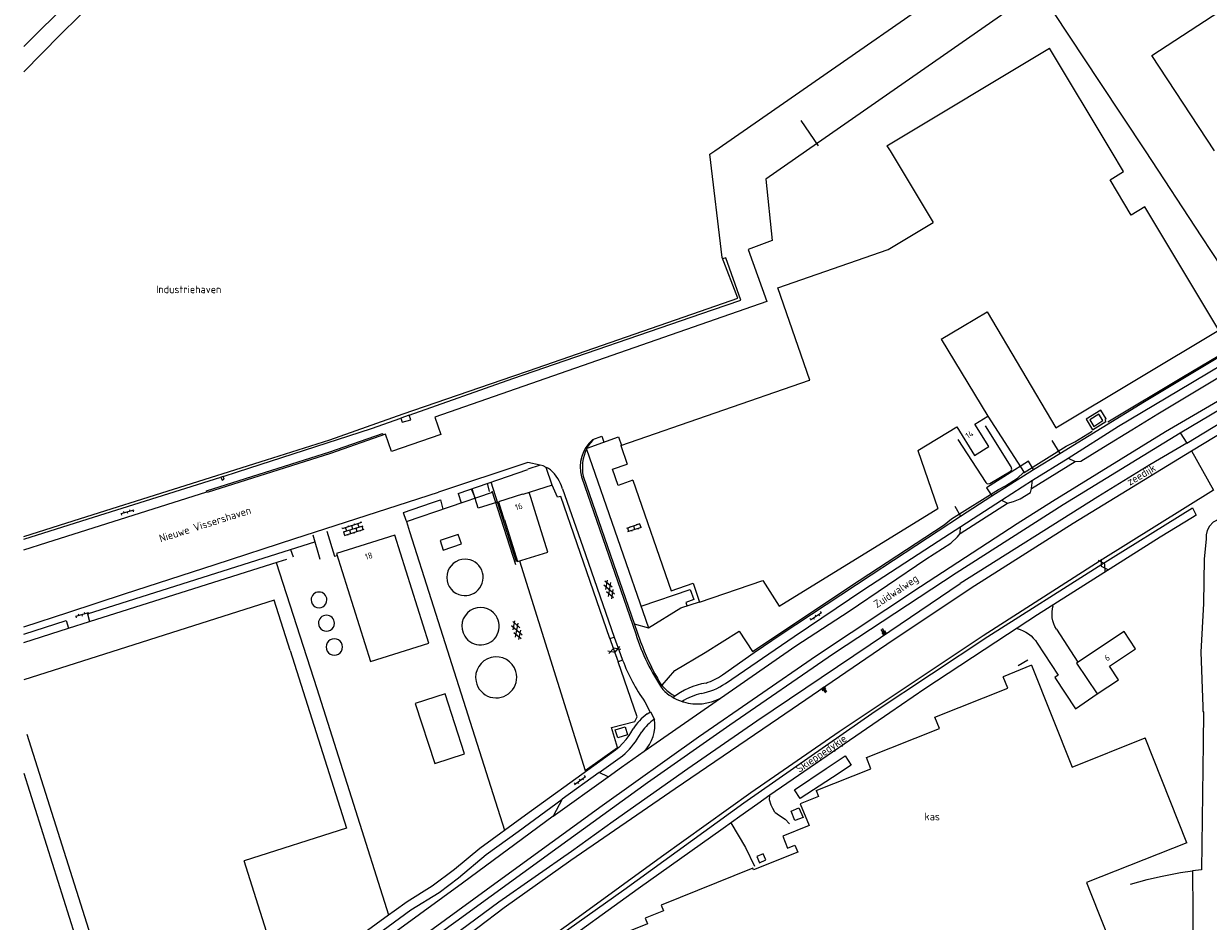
# Model space of a CAD drawing. Header units: metres. Extents: x 157366 to 159470, y 577030 to 578469.
# Tile 2 of 35: x 157368 to 157753, y 577249 to 577541. Entities that reach past the tile are written whole.
import ezdxf

# ---------------------------------------------------------------- set-up
doc = ezdxf.new("R2010")
doc.units = ezdxf.units.M
doc.header["$MEASUREMENT"] = 0
for name, color, linetype, lineweight in [('Gbkn_B01_hoofdgebouw', 1, 'Continuous', 18), ('Gbkn_B02_bijgebouw', 1, 'Continuous', 18), ('Gbkn_B04_kunstwerk', 252, 'Continuous', 18), ('Gbkn_B11_dakrand', 1, 'Continuous', 18), ('Gbkn_B14_dakrand bijgebouw', 1, 'Continuous', 18), ('Gbkn_S01_gesloten verharding (g)', 252, 'Continuous', 18), ('Gbkn_S01_gesloten verharding (k)', 252, 'Continuous', 18), ('Gbkn_S02_open verharding', 252, 'Continuous', 18), ('Gbkn_S04_talud', 252, 'Continuous', 18), ('Gbkn_T02_raster', 252, 'Continuous', 18), ('Gbkn_T03_hek', 252, 'Continuous', 18), ('Gbkn_T09_insteek sloot', 252, 'Continuous', 18), ('Gbkn_T20_overige afscheiding', 252, 'Continuous', 18), ('Gbkn_V00_kant verharding', 252, 'Continuous', 18), ('Gbkn_Z02_huisnummer', 252, 'Continuous', 18), ('Gbkn_Z06_straatnaam', 7, 'Continuous', 18), ('Gbkn_Z07_waternaam', 7, 'Continuous', 18), ('Gbkn_Z09_functieaanduiding', 252, 'Continuous', 18)]:
    doc.layers.add(name, color=color, linetype=linetype, lineweight=lineweight)
doc.styles.add('NLCS-ISO-M1000-T25', font='NLCS-ISO.ttf', dxfattribs={"height": 2.5})

msp = doc.modelspace()

# ---------------------------------------------------------------- linework, layer by layer
at = {"layer": 'Gbkn_B01_hoofdgebouw', "flags": 128}
for points in [[(157755.37, 577500), (157734.99, 577531.03), (157767.11, 577552.14)], [(157648.77, 577501.7), (157701.68, 577533.43)], [(157721.73, 577500), (157701.68, 577533.43)], [(157648.77, 577501.7), (157649.8, 577500)], [(157649.8, 577500), (157663.82, 577476.74)], [(157725.77, 577493.28), (157721.73, 577500)], [(157732.65, 577481.79), (157728.21, 577479.12), (157721.4, 577490.59), (157725.77, 577493.28)], [(157666.44, 577438.78), (157673.31, 577442.92), (157681.34, 577447.68), (157703.77, 577409.9), (157756.73, 577441.65), (157732.65, 577481.79)], [(157649.12, 577467.88), (157663.82, 577476.74)], [(157613.2, 577455.42), (157649.12, 577467.88)], [(157623.59, 577425.38), (157623.61, 577425.39), (157613.2, 577455.42)], [(157666.44, 577438.78), (157681.57, 577413.66)], [(157562.13, 577404.13), (157623.59, 577425.38)], [(157658.79, 577402.48), (157671.49, 577410.24), (157677.23, 577400.84), (157681.91, 577403.8), (157677.41, 577411.09), (157681.57, 577413.66)], [(157719.04, 577412.23), (157717.73, 577414.36), (157714.75, 577412.51), (157716.05, 577410.37), (157719.04, 577412.23)], [(157562.13, 577404.13), (157564.24, 577398.06)], [(157658.79, 577402.48), (157665.31, 577383.59)], [(157566.07, 577392.8), (157578.56, 577356.83)], [(157530.22, 577388.18), (157530.19, 577388.26), (157522.33, 577385.8), (157524.17, 577379.88), (157524.23, 577379.9), (157528.47, 577366.32), (157538.35, 577369.41), (157534.12, 577383), (157534.18, 577383.02), (157532.88, 577387.19), (157532.82, 577387.17), (157532.3, 577388.83)], [(157532.3, 577388.83), (157530.22, 577388.18)], [(157587.78, 577353.11), (157608.37, 577360.22), (157613.68, 577351.81), (157665.31, 577383.59)], [(157499.67, 577339.82), (157488.63, 577374.95), (157469.58, 577368.97), (157480.68, 577333.82), (157499.67, 577339.82)], [(157510.28, 577372.12), (157509.21, 577375.21), (157503.32, 577373.16), (157504.32, 577370.07), (157510.28, 577372.12)], [(157578.56, 577356.83), (157585.63, 577359.29), (157587.78, 577353.11)], [(157725.91, 577343.62), (157710.49, 577333.32), (157717.19, 577323.25)], [(157717.19, 577323.25), (157724.14, 577327.9), (157721.21, 577332.29), (157729.69, 577337.96), (157725.91, 577343.62)], [(157454.54, 577337.4), (157472.89, 577279.55), (157439.55, 577268.96)], [(157695.85, 577332.61), (157686.62, 577328.83)], [(157695.85, 577332.61), (157709.05, 577299.47), (157732.81, 577308.93)], [(157625.71, 577291.78), (157643.53, 577298.85), (157642.06, 577302.57), (157665.83, 577311.98), (157664.35, 577315.72), (157688.09, 577325.12), (157686.62, 577328.83)], [(157564.35, 577309.91), (157561.17, 577308.92), (157560.34, 577311.54), (157563.52, 577312.53), (157564.35, 577309.91)], [(157368.85, 577310.22), (157397.67, 577218.91), (157450.08, 577235.58), (157439.55, 577268.96)], [(157746.37, 577274.82), (157732.81, 577308.93)], [(157625.71, 577291.78), (157626.47, 577289.92), (157620.52, 577287.52), (157623.4, 577280.39), (157614.85, 577276.94), (157616.4, 577273.1), (157618.81, 577274.07), (157619.73, 577271.81), (157605.35, 577266.01), (157605.12, 577266.57), (157575.25, 577254.52), (157575.99, 577252.67), (157570.05, 577250.27), (157570.8, 577248.42), (157553.33, 577241.37), (157553, 577241.24), (157554.51, 577237.52), (157545.59, 577233.92), (157550.08, 577222.79), (157544.14, 577220.4), (157545.64, 577216.68), (157539.01, 577214), (157545.84, 577195.92)], [(157617.58, 577285.14), (157620.09, 577286.14), (157621.44, 577283.09), (157618.78, 577282.03), (157617.58, 577285.14)], [(157746.37, 577274.82), (157713.7, 577261.83), (157715.1, 577258.3), (157743.03, 577188.07)]]:
    msp.add_lwpolyline(points, dxfattribs=at)
at = {"layer": 'Gbkn_B02_bijgebouw'}
for points in [[(157511.43, 577367.12, 0.841427), (157509.43, 577355.62)], [(157509.43, 577355.62, 1.188486), (157511.43, 577367.12)], [(157521.52, 577348.74, 0.982947), (157511.32, 577342.06)], [(157511.32, 577342.06, 1.017417), (157521.52, 577348.74)], [(157527.98, 577330.54, 0.961785), (157515.02, 577327.29)], [(157515.02, 577327.29, 1.039595), (157527.98, 577330.54)]]:
    msp.add_lwpolyline(points, format="xyb", dxfattribs=at)
at = {"layer": 'Gbkn_B02_bijgebouw', "flags": 128}
msp.add_lwpolyline([(157630.98, 577296.01), (157620.55, 577289.22), (157618.62, 577292.1), (157629, 577299.02)], dxfattribs=at)
at = {"layer": 'Gbkn_B04_kunstwerk', "flags": 128}
msp.add_lwpolyline([(157609.31, 577269.31), (157608.42, 577271.24), (157606.46, 577270.36), (157607.28, 577268.32), (157609.31, 577269.31)], dxfattribs=at)
at = {"layer": 'Gbkn_B11_dakrand', "flags": 128}
for points in [[(157566.07, 577392.8), (157561.24, 577391.12), (157559.42, 577396.39), (157564.24, 577398.06)], [(157454.54, 577337.4), (157449.35, 577353.75), (157367.79, 577327.88)]]:
    msp.add_lwpolyline(points, dxfattribs=at)
at = {"layer": 'Gbkn_B14_dakrand bijgebouw'}
for points in [[(157466.48, 577353.87, 0.999806), (157461.34, 577353.87)], [(157461.34, 577353.87, 1.000194), (157466.48, 577353.87)], [(157468.93, 577346.27, 0.999808), (157463.73, 577346.27)], [(157463.73, 577346.27, 1.000192), (157468.93, 577346.27)], [(157471.53, 577338.55, 1.000188), (157466.21, 577338.55)], [(157466.21, 577338.55, 1.000188), (157471.53, 577338.55)]]:
    msp.add_lwpolyline(points, format="xyb", dxfattribs=at)
at = {"layer": 'Gbkn_B14_dakrand bijgebouw', "flags": 128}
for points in [[(157501.57, 577300.58), (157511.3, 577303.72), (157504.97, 577323.32), (157495.24, 577320.18), (157501.57, 577300.58)], [(157629, 577299.02), (157635.16, 577303.08), (157637.14, 577300.08), (157630.98, 577296.01)]]:
    msp.add_lwpolyline(points, dxfattribs=at)
at = {"layer": 'Gbkn_S01_gesloten verharding (g)', "flags": 128}
for points in [[(157719.81, 577363.2), (157719.71, 577365.57), (157717.61, 577366.66)], [(157718.43, 577367.18), (157718.53, 577364.82), (157720.63, 577363.72)], [(157557.96, 577337.3), (157560.29, 577336.87), (157561.83, 577338.67)], [(157562.15, 577337.76), (157559.82, 577338.19), (157558.29, 577336.39)]]:
    msp.add_lwpolyline(points, dxfattribs=at)
at = {"layer": 'Gbkn_S01_gesloten verharding (k)'}
for points in [[(157560.12, 577355.79), (157556.58, 577358.72)], [(157559.28, 577358.06), (157556.93, 577360)], [(157557.64, 577360.27), (157557.13, 577357.26)], [(157558.74, 577359.52), (157557.97, 577354.99)], [(157559.78, 577354.5), (157557.43, 577356.45)], [(157559.58, 577357.25), (157559.07, 577354.24)], [(157526.96, 577346.83), (157529.26, 577344.83)], [(157527.09, 577344.08), (157527.67, 577347.07)], [(157526.58, 577345.55), (157530.05, 577342.54)], [(157527.37, 577343.26), (157529.67, 577341.26)], [(157527.88, 577341.79), (157528.75, 577346.3)], [(157528.96, 577341.01), (157529.54, 577344.01)]]:
    msp.add_lwpolyline(points, dxfattribs=at)
at = {"layer": 'Gbkn_S02_open verharding'}
for points in [[(157403.62, 577383.08), (157399.39, 577381.87)], [(157399.72, 577381.45), (157399.58, 577381.93)], [(157400.54, 577382.2), (157400.41, 577382.68)], [(157401.64, 577382), (157401.51, 577382.48)], [(157402.47, 577382.75), (157402.33, 577383.23)], [(157403.57, 577382.55), (157403.43, 577383.03)], [(157477.78, 577379.04), (157471.39, 577377.01)], [(157478.14, 577377.89), (157471.75, 577375.87)], [(157473.58, 577377.71), (157473.49, 577377.99)], [(157474.95, 577376.88), (157474.58, 577378.02)], [(157475.59, 577378.34), (157475.5, 577378.63)], [(157476.95, 577377.52), (157476.59, 577378.66)], [(157477.59, 577378.98), (157477.5, 577379.26)], [(157478.31, 577376.69), (157477.95, 577377.83)], [(157564.08, 577377.24), (157568.43, 577378.73)], [(157564.47, 577376.1), (157568.82, 577377.6)], [(157565.07, 577377.89), (157565.17, 577377.61)], [(157566.25, 577377.98), (157566.64, 577376.85)], [(157567.24, 577378.64), (157567.34, 577378.36)], [(157568.24, 577378.67), (157568.63, 577377.53)], [(157471.58, 577377.07), (157471.49, 577377.36)], [(157472.31, 577374.79), (157471.94, 577375.93)], [(157478.5, 577376.75), (157472.12, 577374.73)], [(157472.95, 577376.25), (157472.58, 577377.39)], [(157473.4, 577374.82), (157473.31, 577375.1)], [(157474.31, 577375.42), (157473.95, 577376.56)], [(157475.4, 577375.45), (157475.31, 577375.74)], [(157476.31, 577376.05), (157475.95, 577377.2)], [(157477.4, 577376.09), (157477.31, 577376.37)], [(157564.27, 577377.3), (157564.66, 577376.17)], [(157565.65, 577376.51), (157565.75, 577376.22)], [(157567.64, 577377.19), (157567.73, 577376.91)], [(157388.9, 577349.63), (157384.66, 577348.47)], [(157384.98, 577348.04), (157384.85, 577348.52)], [(157385.82, 577348.79), (157385.68, 577349.27)], [(157386.91, 577348.57), (157386.78, 577349.05)], [(157387.75, 577349.31), (157387.62, 577349.8)], [(157388.84, 577349.09), (157388.71, 577349.58)], [(157623.71, 577347.87), (157623.99, 577347.45)], [(157623.82, 577347.34), (157627.49, 577349.78)], [(157624.82, 577348), (157625.1, 577347.59)], [(157625.38, 577348.97), (157625.66, 577348.56)], [(157626.49, 577349.11), (157626.77, 577348.7)], [(157627.04, 577350.08), (157627.32, 577349.67)], [(157550.24, 577296.66), (157550.53, 577296.25)], [(157546.98, 577294.34), (157547.27, 577293.93)], [(157547.11, 577293.81), (157550.69, 577296.37)], [(157548.08, 577294.51), (157548.37, 577294.1)], [(157548.61, 577295.5), (157548.9, 577295.09)], [(157549.71, 577295.67), (157550, 577295.27)]]:
    msp.add_lwpolyline(points, dxfattribs=at)
at = {"layer": 'Gbkn_S04_talud'}
for points in [[(157646.78, 577344.23), (157647.88, 577342.56)], [(157647.12, 577343.26), (157647.67, 577342.42)], [(157647.2, 577344.51), (157648.3, 577342.84)], [(157647.54, 577343.53), (157648.09, 577342.7)], [(157647.96, 577343.81), (157648.51, 577342.97)], [(157628.04, 577324.31), (157627.48, 577325.14)], [(157628.81, 577323.62), (157627.69, 577325.28)], [(157628.46, 577324.59), (157627.9, 577325.42)], [(157629.22, 577323.9), (157628.11, 577325.56)], [(157628.87, 577324.87), (157628.31, 577325.7)]]:
    msp.add_lwpolyline(points, dxfattribs=at)
at = {"layer": 'Gbkn_T02_raster', "flags": 128}
for points in [[(157698.13, 577552.55), (157718.04, 577522.33), (157732.76, 577500)], [(157732.76, 577500), (157751.18, 577472.06), (157770.05, 577443.43)], [(157720.7, 577411.86), (157745.27, 577426.61), (157771.08, 577441.84)], [(157589.59, 577336.78), (157600.67, 577343.69), (157604.96, 577337.09), (157639.72, 577360.24), (157667.38, 577378.36), (157669.76, 577380.25), (157685.06, 577389.84), (157687.37, 577391.04), (157691.23, 577393.55), (157693.25, 577395.3), (157693.37, 577395.37), (157707.06, 577403.94), (157709.91, 577405.28), (157715.58, 577408.78)], [(157551.2, 577403.27), (157561.38, 577406.96), (157562.38, 577404.17)], [(157551.02, 577402.96), (157571.19, 577344.75), (157581.65, 577351.25), (157587.71, 577353.19)]]:
    msp.add_lwpolyline(points, dxfattribs=at)
at = {"layer": 'Gbkn_T03_hek', "flags": 128}
for points in [[(157558.61, 577341.29), (157542.6, 577387.54), (157541.53, 577387.28), (157539.8, 577391.22), (157530.22, 577388.18)], [(157529.18, 577366.55), (157550.48, 577298.32), (157561.02, 577305.78), (157559.09, 577312.3), (157566.65, 577314.32), (157567.45, 577315.77), (157561.23, 577333.72)]]:
    msp.add_lwpolyline(points, dxfattribs=at)
at = {"layer": 'Gbkn_T09_insteek sloot', "flags": 128}
for points in [[(157592.69, 577500), (157700.24, 577574.77), (157759.96, 577616.56), (157828.06, 577663.91), (157829.64, 577661.68), (157831.39, 577659.88)], [(157367.79, 577525.74), (157379.63, 577537.76), (157398.16, 577556.13), (157418.53, 577576.63), (157434.98, 577592.47), (157438.2, 577594.92), (157441.64, 577597.15), (157444.38, 577598.47), (157447.9, 577599.3), (157454.99, 577600.62), (157458.83, 577601.09), (157466.13, 577601.42), (157474.07, 577601.23), (157482.67, 577600.14), (157490.29, 577599.06), (157497.96, 577598.78), (157504.6, 577599.24), (157511.14, 577599.94), (157517.36, 577601.38), (157524.89, 577603.81), (157528.74, 577605.64)], [(157590.52, 577448.73), (157600.19, 577452.1), (157595.08, 577465.36), (157591.16, 577498.94), (157592.69, 577500)], [(157532.08, 577428.4), (157590.52, 577448.73)], [(157526.94, 577426.7), (157532.08, 577428.4)], [(157367.79, 577374.54), (157386.31, 577380.41), (157446.77, 577399.46), (157467.48, 577405.98), (157491.32, 577414.39), (157526.94, 577426.7)], [(157822.92, 577421.33), (157811.18, 577414.18), (157797.91, 577403.76), (157797.01, 577403.19), (157783.66, 577395.28), (157770.69, 577388.58), (157761.24, 577382.82), (157756.2, 577379.86), (157754.97, 577379.22), (157753.79, 577377.82), (157752.96, 577376.49), (157752.62, 577375.06), (157752.63, 577373.62), (157752, 577367.27), (157751.78, 577352.69), (157750.96, 577336.83), (157751.6, 577319.12)], [(157751.6, 577319.12), (157751.53, 577318.78), (157751.6, 577317.61), (157751.78, 577317.3), (157751.68, 577307.22), (157751.17, 577265.99), (157748.17, 577265.68), (157748.4, 577239.18), (157748.59, 577215.66), (157747.02, 577195.98), (157745.93, 577181.02), (157745.6, 577175.59), (157745.65, 577174.19), (157746.33, 577168.3)]]:
    msp.add_lwpolyline(points, dxfattribs=at)
at = {"layer": 'Gbkn_T20_overige afscheiding', "flags": 128}
for points in [[(157620.76, 577509.88), (157626.38, 577501.63)], [(157744.17, 577408.26), (157774.3, 577426.11), (157806.01, 577444.38), (157833.41, 577459.78), (157862.7, 577475.1), (157891.55, 577489.95), (157911.37, 577500)], [(157746.33, 577404.87), (157769.03, 577418.64), (157786.56, 577428.72)], [(157493.3, 577414.02), (157527.04, 577425.91)], [(157747.87, 577402.37), (157787.82, 577426.54)], [(157432.75, 577394.07), (157437.38, 577395.53), (157480.96, 577409.67), (157490.54, 577413.05)], [(157490.54, 577413.05), (157490.92, 577411.68), (157493.83, 577412.52), (157493.3, 577414.02), (157490.54, 577413.05)], [(157681.57, 577413.66), (157693.37, 577395.37)], [(157720.14, 577412.82), (157718.4, 577415.66), (157713.6, 577412.68), (157715.67, 577409.25), (157720.03, 577411.96)], [(157720.14, 577412.82), (157719.7, 577412.56), (157720.03, 577411.96)], [(157481.18, 577229.69), (157508.4, 577249.2), (157541.74, 577273.34), (157570.8, 577294.47), (157597.61, 577313.22), (157631.4, 577336.46), (157671.3, 577362.7), (157706.16, 577384.89), (157744.17, 577408.26), (157746.33, 577404.87), (157734.36, 577397.8), (157717.34, 577387.45), (157672.63, 577359.26)], [(157507.06, 577240.68), (157524.12, 577253.77), (157545.86, 577269.1), (157579.86, 577292.49), (157613.49, 577315.43), (157650.73, 577340.83), (157677.35, 577358.57), (157709.35, 577378.85), (157747.87, 577402.37), (157755.03, 577389.56), (157718.13, 577366.54), (157680.07, 577342.17), (157633.18, 577310.93), (157604.43, 577291.09), (157575.33, 577270.23), (157548.23, 577250.44), (157531.13, 577238.08)], [(157367.79, 577373.61), (157386.76, 577379.61), (157431.95, 577393.82)], [(157431.95, 577393.82), (157432.34, 577392.89), (157433, 577393.19), (157432.75, 577394.07), (157431.95, 577393.82)], [(157491.27, 577382.31), (157492.21, 577379.88)], [(157461.87, 577375.07), (157464.22, 577367.16)], [(157466.47, 577376.29), (157468.97, 577368.12), (157469.78, 577368.33)], [(157454.58, 577370.27), (157455.46, 577367.87)], [(157367.79, 577340.03), (157382.37, 577344.65), (157389.23, 577346.83), (157450.59, 577366.28), (157453.39, 577367.17)], [(157449.97, 577366.08), (157463.15, 577325.07), (157475.11, 577287.36), (157486.56, 577251.34)], [(157483.13, 577227.08), (157488.09, 577230.21), (157491.53, 577232.63), (157504.99, 577242.69), (157522.4, 577255.63), (157546.08, 577272.12), (157559.66, 577281.88), (157583.98, 577298.97), (157606.4, 577314.52), (157643.3, 577339.32), (157672.63, 577359.26)], [(157691.42, 577332.48), (157694.56, 577334.4)], [(157367.79, 577297.47), (157397.36, 577203.77), (157397.61, 577202.98)], [(157728.06, 577261.39), (157733.48, 577262.86), (157737.78, 577263.88), (157744.31, 577265.09), (157748.17, 577265.68)]]:
    msp.add_lwpolyline(points, dxfattribs=at)
at = {"layer": 'Gbkn_V00_kant verharding', "flags": 128}
for points in [[(157367.79, 577533.98), (157383.02, 577549.06), (157398.35, 577564.2)], [(157693.15, 577549.28), (157622.53, 577500)], [(157622.53, 577500), (157609.37, 577490.82), (157611.44, 577470.91), (157603.61, 577467.95), (157609.64, 577450.98), (157501.65, 577413.33), (157503.51, 577407.75), (157487.5, 577402.2), (157485.56, 577407.81), (157467.61, 577401.55), (157427.52, 577388.81), (157427.31, 577389.37), (157467.45, 577402.1), (157484.56, 577408.06), (157484.71, 577407.51)], [(157469.27, 577224.34), (157490.65, 577239.34), (157523.51, 577263.3), (157556.03, 577287), (157587.4, 577309.32), (157625.81, 577335.81), (157659.72, 577358.24), (157691.09, 577378.69), (157702.68, 577386), (157739.44, 577408.72), (157765.45, 577423.9), (157796.42, 577441.87), (157837.83, 577464.71), (157905.48, 577500)], [(157596.18, 577326.68), (157618.6, 577341.97), (157641.28, 577357.24), (157665.41, 577373.04), (157686.07, 577386.31), (157696.16, 577392.83), (157707.7, 577400), (157724.16, 577410.4), (157743.65, 577422.08), (157768.03, 577436.53), (157791.89, 577449.96), (157811.04, 577460.72), (157842.28, 577477.6)], [(157591.95, 577448.29), (157601.18, 577451.49), (157596.29, 577465.21), (157595.28, 577464.86)], [(157614.36, 577342.7), (157643.61, 577362.01), (157672.74, 577381.13), (157682.9, 577387.77), (157696.42, 577396.28), (157705.02, 577401.52), (157732.56, 577418.43), (157757.57, 577433.44), (157790.49, 577452.44)], [(157527.04, 577425.91), (157591.95, 577448.29)], [(157719.22, 577403.57), (157728.42, 577409.23), (157736.96, 577414.45), (157757.54, 577426.76), (157773.61, 577436.22), (157782.01, 577440.82)], [(157671.82, 577406.13), (157680.89, 577392.09), (157681.4, 577391.6), (157682.21, 577391.78), (157689.14, 577395.9), (157689.37, 577396.46), (157689.17, 577397.15), (157680.83, 577410.48)], [(157551.02, 577402.96), (157551.2, 577403.27), (157551.56, 577403.91), (157552.24, 577404.85), (157553.1, 577405.82)], [(157553.01, 577406.08), (157555.92, 577407.14), (157556.61, 577405.23)], [(157702.45, 577405.79), (157705.02, 577401.52)], [(157672.55, 577375.5), (157687.94, 577385.39), (157689.89, 577385.85), (157692.13, 577386.77), (157695.52, 577388.85), (157695.82, 577390.17), (157710.06, 577398.94), (157711.85, 577399.02), (157719.22, 577403.57)], [(157535.88, 577397.76), (157531.82, 577398.61), (157531.21, 577398.42), (157502.85, 577388.9)], [(157539.8, 577391.22), (157537.83, 577397.02), (157536.85, 577397.46), (157535.88, 577397.76), (157531.92, 577396.39)], [(157696.42, 577396.28), (157694.83, 577398.98), (157681.18, 577390.33), (157682.9, 577387.77)], [(157707.7, 577400), (157710.05, 577398.95)], [(157509.24, 577388.52), (157531.92, 577396.36)], [(157549.3, 577393.89), (157566.98, 577342.84)], [(157549.91, 577394.15), (157568.58, 577340.18)], [(157513.48, 577390.04), (157514.7, 577386.96)], [(157522.04, 577385.71), (157515.74, 577383.73), (157513.74, 577390.08)], [(157518.64, 577391.85), (157519.32, 577389.12)], [(157528.18, 577366.23), (157519.98, 577392.23)], [(157520.2, 577389.41), (157527.83, 577365.4)], [(157543.15, 577390.08), (157549.72, 577371.19)], [(157695.82, 577390.2), (157696.16, 577392.83)], [(157367.79, 577370.15), (157375.27, 577372.51), (157427.43, 577389.05)], [(157430.06, 577365.37), (157456.05, 577373.81), (157502.85, 577388.9)], [(157491.27, 577382.31), (157491.43, 577382.36), (157500.48, 577385.45)], [(157492.37, 577379.36), (157520.36, 577388.89)], [(157500.48, 577385.45), (157503.44, 577386.49)], [(157503.44, 577386.49), (157504.2, 577383.39)], [(157509.24, 577388.52), (157510.19, 577385.43)], [(157686.07, 577386.31), (157687.96, 577385.4)], [(157518.43, 577212.82), (157518.72, 577215.03), (157520.03, 577222.7), (157520.45, 577224.45), (157521.6, 577227.06), (157523.19, 577229.84), (157524.83, 577231.87), (157527.07, 577233.66), (157539.25, 577242.61), (157563.11, 577259.53), (157602.16, 577287.8), (157644.87, 577317.65), (157681.62, 577341.94), (157717.54, 577364.73), (157748.24, 577383.85), (157749.37, 577381.43), (157748.15, 577380.68), (157737.73, 577374.26), (157697.78, 577349.04), (157687.99, 577342.61), (157661.06, 577324.9), (157649.69, 577317.1)], [(157670.85, 577384.34), (157672.74, 577381.13)], [(157492.21, 577379.88), (157492.37, 577379.36), (157493.41, 577376.09), (157500.44, 577354.02), (157524.33, 577278.95)], [(157672.54, 577375.52), (157672.67, 577377.69)], [(157669.51, 577372.38), (157671.74, 577374.41), (157672.54, 577375.52)], [(157388.53, 577349.33), (157454.58, 577370.27), (157462.54, 577372.8)], [(157549.72, 577371.19), (157560.01, 577341.79)], [(157661.44, 577367.12), (157669.51, 577372.38)], [(157619.07, 577338.92), (157636.42, 577350.23), (157661.44, 577367.12)], [(157400.57, 577355.8), (157430.06, 577365.37)], [(157382.52, 577349.93), (157400.57, 577355.8)], [(157568.77, 577351.83), (157584.72, 577357.28), (157585.87, 577353.99), (157583.35, 577353.03), (157583.66, 577352.08)], [(157367.79, 577345.13), (157382.52, 577349.93)], [(157367.79, 577342.76), (157381.59, 577347.13)], [(157381.59, 577347.13), (157382.37, 577344.65)], [(157388.53, 577349.33), (157389.23, 577346.83)], [(157566.49, 577346.12), (157571.19, 577344.75)], [(157703.91, 577344.3), (157710.89, 577333.6)], [(157558.61, 577341.29), (157560.01, 577341.79), (157562.04, 577336.05), (157562.73, 577334.26), (157561.23, 577333.72)], [(157558.61, 577341.29), (157559.7, 577338.14), (157561.23, 577333.72)], [(157595.2, 577329.47), (157605.56, 577336.72), (157614.36, 577342.7)], [(157697.66, 577339.83), (157704.52, 577329.38), (157703.44, 577328.66), (157710.13, 577318.46), (157717.21, 577323.27)], [(157575.55, 577326.17), (157579.71, 577330.93), (157589.59, 577336.78)], [(157594.53, 577321.93), (157619.07, 577338.92)], [(157569.71, 577304.63), (157594.53, 577321.93)], [(157569.98, 577320.73), (157571.69, 577317.37)], [(157582.07, 577320.8), (157582.29, 577320.73), (157582.52, 577320.66)], [(157570.68, 577316.74), (157571.75, 577317.39)], [(157571.75, 577317.39), (157573.11, 577314.91)], [(157649.69, 577317.1), (157610.63, 577290.29), (157606.76, 577287.54)], [(157475.64, 577243.43), (157486.56, 577251.34), (157488.35, 577252.64), (157492.65, 577255.75), (157500.76, 577260.82), (157508.05, 577266.26), (157516.21, 577273.01), (157531.13, 577283.93), (157553.37, 577300.02), (157560.38, 577305.02), (157561.54, 577305.9), (157561.6, 577305.96), (157562.73, 577307.1), (157563.86, 577308.42), (157564.82, 577309.78), (157565.37, 577310.65), (157566.17, 577311.9)], [(157568.02, 577309.44), (157568.99, 577310.98)], [(157562.41, 577299.45), (157569.71, 577304.63)], [(157555.12, 577297.73), (157562.73, 577303.15)], [(157540.16, 577283.45), (157558.05, 577296.31), (157555.12, 577297.73), (157543.08, 577289.03)], [(157558.05, 577296.31), (157562.41, 577299.45)], [(157473.73, 577238.26), (157493.74, 577252.97), (157502.98, 577258.66), (157509.36, 577263.42), (157518.31, 577271), (157528.71, 577278.44), (157543.08, 577289.03), (157540.16, 577283.45), (157510.57, 577261.72), (157490.2, 577246.79), (157478.58, 577238.42)], [(157612.28, 577284.77), (157611.57, 577286.02), (157611.04, 577287.06), (157610.52, 577288.74), (157610.63, 577290.29)], [(157606.76, 577287.54), (157600.84, 577283.33), (157595.43, 577279.48)], [(157597.9, 577281.33), (157602.67, 577273.32)], [(157612.28, 577284.77), (157613.75, 577283.65), (157615.67, 577282.52), (157617.09, 577280.93)], [(157595.43, 577279.48), (157567.81, 577259.83), (157539.26, 577239.21), (157534.52, 577235.62), (157529.07, 577231.41), (157527.54, 577230.35), (157525.82, 577228.15), (157524.54, 577225.9), (157523.51, 577223.03), (157522.6, 577217.55), (157521.99, 577211.47)], [(157602.67, 577273.32), (157605.65, 577267.23)]]:
    msp.add_lwpolyline(points, dxfattribs=at)
at = {"layer": 'Gbkn_V00_kant verharding'}
for points in [[(157553.01, 577406.08, 0.286792), (157549.3, 577393.89)], [(157551.02, 577402.96, 0.170946), (157549.91, 577394.15)], [(157539.22, 577396.21, 0.058976), (157537.83, 577397.02)], [(157543.16, 577390.08, 0.143907), (157539.22, 577396.21)], [(157566.98, 577342.84, 0.074186), (157575.8, 577324.72)], [(157568.58, 577340.18, 0.045942), (157574.06, 577328.38)], [(157562.73, 577334.26, 0.067526), (157569.98, 577320.73)], [(157574.06, 577328.38, 0.1648), (157579.72, 577322.62)], [(157589.87, 577326.81, 0.084835), (157595.2, 577329.47)], [(157575.8, 577324.72, 0.121958), (157582.07, 577320.8)], [(157589.87, 577326.81, 0.114804), (157579.13, 577322.14)], [(157588.26, 577323.39, 0.104547), (157596.18, 577326.68)], [(157588.26, 577323.39, 0.07723), (157582.07, 577320.8)], [(157582.52, 577320.66, 0.202074), (157594.53, 577321.93)], [(157570.68, 577316.74, 0.104284), (157566.17, 577311.9)], [(157573.08, 577315.02, 0.0876), (157568.99, 577310.98)], [(157569.71, 577304.63, 0.240566), (157573.11, 577314.91)], [(157562.73, 577303.15, 0.080137), (157568.02, 577309.44)]]:
    msp.add_lwpolyline(points, format="xyb", dxfattribs=at)
at = {"layer": 'Gbkn_V00_kant verharding', "extrusion": (0, 0, -1)}
for points in [[(-157703.91, 577344.3, 0.204898), (-157702.83, 577351.98)], [(-157691.17, 577344.52, 0.187184), (-157697.66, 577339.83)]]:
    msp.add_lwpolyline(points, format="xyb", dxfattribs=at)

# ---------------------------------------------------------------- texts
at = {"layer": 'Gbkn_Z02_huisnummer', "style": 'NLCS-ISO-M1000-T25'}
for s, rotation, p in [('14', 32.2909, (157675.12, 577406.21)), ('16', 17.3301, (157528.08, 577382.95)), ('18', 17.7643, (157479.23, 577366.84)), ('6', 33.7854, (157720.38, 577333.83))]:
    msp.add_text(s, height=2, rotation=rotation, dxfattribs=at).set_placement(p)
at = {"layer": 'Gbkn_Z06_straatnaam', "style": 'NLCS-ISO-M1000-T25'}
for s, rotation, p in [('Nieuwe Vissershaven', 17.6377, (157412.36, 577372.6)), ('Zuidwalweg', 33.4516, (157645.47, 577351.12)), ('Skieppedykje', 34.1191, (157620.23, 577297.53))]:
    msp.add_text(s, height=2.5, rotation=rotation, dxfattribs=at).set_placement(p)
at = {"layer": 'Gbkn_Z07_waternaam', "style": 'NLCS-ISO-M1000-T25'}
msp.add_text('Industriehaven', height=2.5, dxfattribs=at).set_placement((157410.87, 577453.71))
at = {"layer": 'Gbkn_Z09_functieaanduiding', "style": 'NLCS-ISO-M1000-T25'}
msp.add_text('zeedijk', height=2.5, rotation=30.3348, dxfattribs=at).set_placement((157727.83, 577391.02))
msp.add_text('kas', height=2.5, dxfattribs=at).set_placement((157660.96, 577282.12))

doc.saveas('drawing.dxf')
